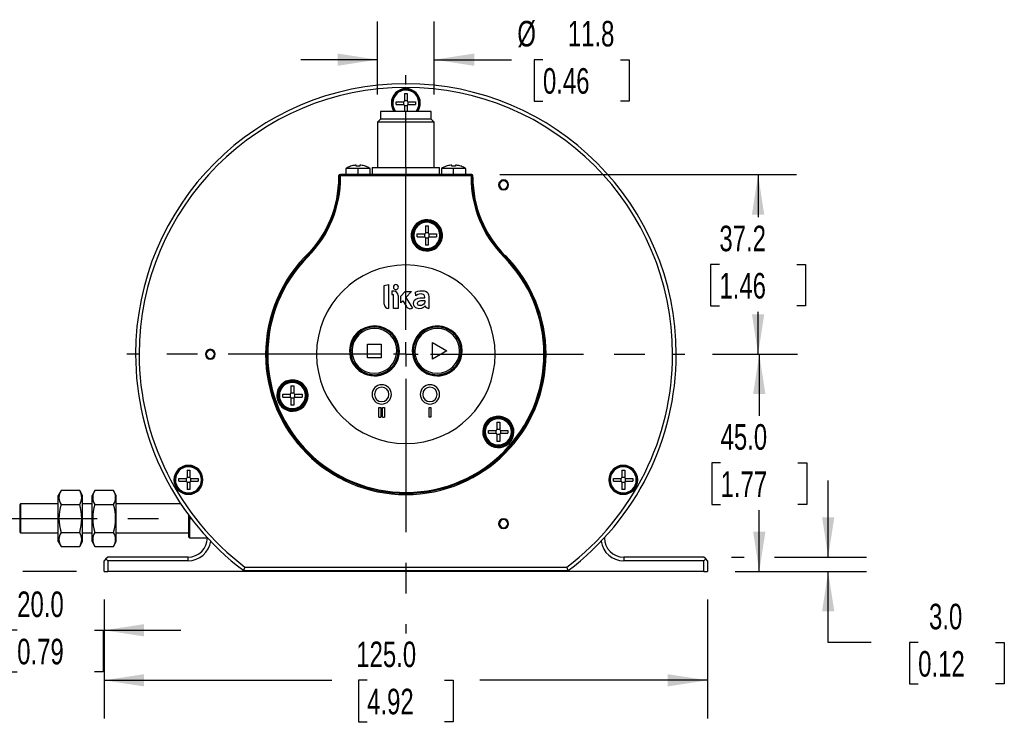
# Model space of a CAD drawing. Header units: millimetres. Extents: x 0 to 699, y 0 to 540.
# Tile 3 of 12: x 117 to 321, y 211 to 357. Entities that reach past the tile are written whole.
import ezdxf

# ---------------------------------------------------------------- set-up
doc = ezdxf.new("R2010")
doc.units = ezdxf.units.MM
doc.header["$LTSCALE"] = 2.5
doc.linetypes.add('CENTERX2', pattern=[20.32, 12.7, -2.54, 2.54, -2.54])
doc.layers.add('CENTER', color=40, linetype='CENTERX2')
doc.layers.add('DIMENSIONS', color=140, linetype='Continuous', lineweight=25)
doc.styles.add('SLDTEXTSTYLE0', font='TXT', dxfattribs={"width": 0.7})
doc.dimstyles.new('SLDDIMSTYLE0', dxfattribs={"dimtxt": 5.39502, "dimasz": 8.255, "dimexe": 0, "dimexo": 0.0625, "dimgap": 1.348755, "dimtad": 0, "dimtih": 1, "dimtoh": 1, "dimdec": 1, "dimrnd": 1e-09, "dimzin": 4, "dimdsep": 46, "dimtxsty": 'SLDTEXTSTYLE0', "dimsah": 1, "dimcen": 0.09, "dimadec": 0, "dimazin": 1, "dimtfac": 1, "dimtdec": 1, "dimtmove": 0, "dimatfit": 0, "dimfxl": 0, "dimfrac": 2, "dimtolj": 1, "dimtzin": 12, "dimarcsym": 0})
doc.dimstyles.new('SLDDIMSTYLE1', dxfattribs={"dimtxt": 5.39502, "dimasz": 8.255, "dimexe": 0, "dimexo": 0.0625, "dimgap": 1.348755, "dimtad": 0, "dimtih": 1, "dimtoh": 1, "dimdec": 1, "dimrnd": 1e-09, "dimzin": 12, "dimdsep": 46, "dimtxsty": 'SLDTEXTSTYLE0', "dimsah": 1, "dimcen": 0.09, "dimadec": 0, "dimazin": 3, "dimtfac": 1, "dimtdec": 1, "dimtmove": 0, "dimatfit": 0, "dimfxl": 0, "dimfrac": 2, "dimtolj": 1, "dimtzin": 12, "dimarcsym": 0})
doc.dimstyles.new('SLDDIMSTYLE3', dxfattribs={"dimtxt": 5.39502, "dimasz": 8.255, "dimexe": 0, "dimexo": 0.0625, "dimgap": 1.348755, "dimtad": 0, "dimtih": 1, "dimtoh": 1, "dimdec": 1, "dimrnd": 1e-09, "dimzin": 4, "dimdsep": 46, "dimtxsty": 'SLDTEXTSTYLE0', "dimsah": 1, "dimcen": 0.09, "dimadec": 0, "dimazin": 1, "dimtfac": 1, "dimtdec": 1, "dimtofl": 0, "dimtmove": 0, "dimatfit": 3, "dimfxl": 0, "dimfrac": 2, "dimtolj": 1, "dimtzin": 12, "dimarcsym": 0})
doc.dimstyles.new('SLDDIMSTYLE4', dxfattribs={"dimtxt": 5.39502, "dimasz": 8.255, "dimexe": 0, "dimexo": 0.0625, "dimgap": 1.348755, "dimtad": 0, "dimtih": 1, "dimtoh": 1, "dimdec": 1, "dimrnd": 1e-09, "dimzin": 12, "dimdsep": 46, "dimtxsty": 'SLDTEXTSTYLE0', "dimsah": 1, "dimcen": 0.09, "dimadec": 0, "dimazin": 3, "dimtfac": 1, "dimtdec": 1, "dimtofl": 0, "dimtmove": 0, "dimatfit": 3, "dimfxl": 0, "dimfrac": 2, "dimtolj": 1, "dimtzin": 12, "dimarcsym": 0})

# ---------------------------------------------------------------- blocks, each defined once
blk = doc.blocks.new('_D')
at = {"layer": 'DIMENSIONS'}
for p, q in [((77.8, 253.42), (77.8, 269.29)), ((95.3, 253.42), (69.87, 253.42)), ((87.09, 242.42), (69.87, 242.42)), ((77.8, 227.73), (77.8, 242.42)), ((111.1, 242.42), (93.34, 242.42)), ((128.47, 242.42), (117.35, 242.42)), ((43.8, 227.73), (41.98, 227.73)), ((41.98, 227.73), (41.98, 219.15)), ((59.83, 227.73), (61.64, 227.73)), ((61.64, 227.73), (61.64, 219.15)), ((69.55, 227.73), (77.8, 227.73)), ((41.98, 219.15), (43.8, 219.15)), ((61.64, 219.15), (59.83, 219.15))]:
    blk.add_line(p, q, dxfattribs=at)
for points in [[(77.8, 253.42), (79.07, 261.67), (76.53, 261.67)], [(77.8, 242.42), (76.53, 234.16), (79.07, 234.16)]]:
    blk.add_solid(points, dxfattribs=at)
at = {"layer": 'DIMENSIONS', "char_height": 5.292, "attachment_point": 1, "style": 'SLDTEXTSTYLE0'}
for s, insert in [('11.0', (43.8, 235.76)), ('0.43', (43.8, 225.97))]:
    blk.add_mtext(s, dxfattribs=dict(at, insert=insert))
blk = doc.blocks.new('_D_1')
at = {"layer": 'DIMENSIONS'}
for p, q in [((114.22, 244.13), (114.22, 222.33)), ((134.22, 236.67), (134.22, 222.33)), ((114.22, 230.27), (98.35, 230.27)), ((116.21, 230.27), (114.4, 230.27)), ((114.4, 230.27), (114.4, 221.69)), ((132.24, 230.27), (134.05, 230.27)), ((134.05, 230.27), (134.05, 221.69)), ((134.22, 230.27), (150.1, 230.27)), ((114.4, 221.69), (116.21, 221.69)), ((134.05, 221.69), (132.24, 221.69))]:
    blk.add_line(p, q, dxfattribs=at)
for points in [[(114.22, 230.27), (105.97, 231.54), (105.97, 229)], [(134.22, 230.27), (142.48, 229), (142.48, 231.54)]]:
    blk.add_solid(points, dxfattribs=at)
at = {"layer": 'DIMENSIONS', "char_height": 5.292, "attachment_point": 1, "style": 'SLDTEXTSTYLE0'}
for s, insert in [('20.0', (116.21, 238.3)), ('0.79', (116.21, 228.51))]:
    blk.add_mtext(s, dxfattribs=dict(at, insert=insert))
blk = doc.blocks.new('_D_2')
at = {"layer": 'DIMENSIONS'}
for p, q in [((74.34, 273.75), (90.22, 273.75)), ((90.22, 273.75), (90.22, 256.42)), ((111.17, 256.42), (82.28, 256.42)), ((111.17, 250.42), (82.28, 250.42)), ((90.22, 250.42), (90.22, 234.54))]:
    blk.add_line(p, q, dxfattribs=at)
for points in [[(90.22, 256.42), (91.49, 264.67), (88.95, 264.67)], [(90.22, 250.42), (88.95, 242.16), (91.49, 242.16)]]:
    blk.add_solid(points, dxfattribs=at)
at = {"layer": 'DIMENSIONS', "char_height": 5.292, "attachment_point": 1, "style": 'SLDTEXTSTYLE0'}
for s, insert in [('%%c', (52.14, 276.28)), ('M6', (60.28, 276.28))]:
    blk.add_mtext(s, dxfattribs=dict(at, insert=insert))
blk = doc.blocks.new('_D_4')
at = {"layer": 'DIMENSIONS'}
for p, q in [((260.27, 287.42), (277.88, 287.42)), ((269.94, 287.42), (269.94, 274.7)), ((261.93, 264.92), (260.12, 264.92)), ((260.12, 264.92), (260.12, 256.34)), ((277.96, 264.92), (279.77, 264.92)), ((279.77, 264.92), (279.77, 256.34)), ((260.12, 256.34), (261.93, 256.34)), ((269.94, 242.42), (269.94, 255.13)), ((279.77, 256.34), (277.96, 256.34)), ((264.97, 242.42), (277.88, 242.42))]:
    blk.add_line(p, q, dxfattribs=at)
for points in [[(269.94, 287.42), (268.67, 279.16), (271.21, 279.16)], [(269.94, 242.42), (271.21, 250.67), (268.67, 250.67)]]:
    blk.add_solid(points, dxfattribs=at)
at = {"layer": 'DIMENSIONS', "char_height": 5.292, "attachment_point": 1, "style": 'SLDTEXTSTYLE0'}
for s, insert in [('45.0', (261.93, 272.95)), ('1.77', (261.93, 263.16))]:
    blk.add_mtext(s, dxfattribs=dict(at, insert=insert))
blk = doc.blocks.new('_D_5')
at = {"layer": 'DIMENSIONS'}
for p, q in [((284.22, 245.42), (284.22, 261.29)), ((264.22, 245.42), (266.82, 245.42)), ((273.07, 245.42), (292.16, 245.42)), ((264.97, 242.42), (292.16, 242.42)), ((284.22, 227.73), (284.22, 242.42)), ((293.14, 227.73), (284.22, 227.73)), ((302.86, 227.73), (301.05, 227.73)), ((301.05, 227.73), (301.05, 219.15)), ((318.89, 227.73), (320.7, 227.73)), ((320.7, 227.73), (320.7, 219.15)), ((301.05, 219.15), (302.86, 219.15)), ((320.7, 219.15), (318.89, 219.15))]:
    blk.add_line(p, q, dxfattribs=at)
for points in [[(284.22, 245.42), (285.49, 253.67), (282.95, 253.67)], [(284.22, 242.42), (282.95, 234.16), (285.49, 234.16)]]:
    blk.add_solid(points, dxfattribs=at)
at = {"layer": 'DIMENSIONS', "char_height": 5.292, "attachment_point": 1, "style": 'SLDTEXTSTYLE0'}
for s, insert in [('3.0', (305.11, 235.76)), ('0.12', (302.86, 225.97))]:
    blk.add_mtext(s, dxfattribs=dict(at, insert=insert))
blk = doc.blocks.new('_D_6')
at = {"layer": 'DIMENSIONS'}
for p, q in [((216.16, 324.62), (277.64, 324.62)), ((269.7, 324.62), (269.7, 315.8)), ((261.68, 306.02), (259.87, 306.02)), ((259.87, 306.02), (259.87, 297.44)), ((277.71, 306.02), (279.53, 306.02)), ((279.53, 306.02), (279.53, 297.44)), ((259.87, 297.44), (261.68, 297.44)), ((269.7, 287.42), (269.7, 296.23)), ((279.53, 297.44), (277.71, 297.44)), ((260.27, 287.42), (277.64, 287.42))]:
    blk.add_line(p, q, dxfattribs=at)
for points in [[(269.7, 324.62), (268.43, 316.36), (270.97, 316.36)], [(269.7, 287.42), (270.97, 295.67), (268.43, 295.67)]]:
    blk.add_solid(points, dxfattribs=at)
at = {"layer": 'DIMENSIONS', "char_height": 5.292, "attachment_point": 1, "style": 'SLDTEXTSTYLE0'}
for s, insert in [('37.2', (261.68, 314.05)), ('1.46', (261.68, 304.26))]:
    blk.add_mtext(s, dxfattribs=dict(at, insert=insert))
blk = doc.blocks.new('_D_7')
at = {"layer": 'DIMENSIONS'}
for p, q in [((190.82, 341.22), (190.82, 356.36)), ((202.62, 341.22), (202.62, 356.36)), ((190.82, 348.42), (174.95, 348.42)), ((202.62, 348.42), (218.61, 348.42)), ((225.13, 348.42), (223.32, 348.42)), ((223.32, 348.42), (223.32, 339.85)), ((241.16, 348.42), (242.97, 348.42)), ((242.97, 348.42), (242.97, 339.85)), ((223.32, 339.85), (225.13, 339.85)), ((242.97, 339.85), (241.16, 339.85))]:
    blk.add_line(p, q, dxfattribs=at)
for points in [[(190.82, 348.42), (182.57, 349.69), (182.57, 347.15)], [(202.62, 348.42), (210.88, 347.15), (210.88, 349.69)]]:
    blk.add_solid(points, dxfattribs=at)
at = {"layer": 'DIMENSIONS', "char_height": 5.292, "attachment_point": 1, "style": 'SLDTEXTSTYLE0'}
for s, insert in [('%%c', (219.82, 356.45)), ('11.8', (230.28, 356.45)), ('0.46', (225.13, 346.67))]:
    blk.add_mtext(s, dxfattribs=dict(at, insert=insert))
blk = doc.blocks.new('_D_8')
at = {"layer": 'DIMENSIONS'}
for p, q in [((134.22, 236.67), (134.22, 211.98)), ((259.22, 236.67), (259.22, 211.98)), ((134.22, 219.91), (181.4, 219.91)), ((188.71, 219.91), (186.9, 219.91)), ((186.9, 219.91), (186.9, 211.34)), ((204.74, 219.91), (206.55, 219.91)), ((206.55, 219.91), (206.55, 211.34)), ((259.22, 219.91), (212.05, 219.91)), ((186.9, 211.34), (188.71, 211.34)), ((206.55, 211.34), (204.74, 211.34))]:
    blk.add_line(p, q, dxfattribs=at)
for points in [[(134.22, 219.91), (142.48, 218.64), (142.48, 221.18)], [(259.22, 219.91), (250.97, 221.18), (250.97, 218.64)]]:
    blk.add_solid(points, dxfattribs=at)
at = {"layer": 'DIMENSIONS', "char_height": 5.292, "attachment_point": 1, "style": 'SLDTEXTSTYLE0'}
for s, insert in [('125.0', (186.46, 227.94)), ('4.92', (188.71, 218.16))]:
    blk.add_mtext(s, dxfattribs=dict(at, insert=insert))
blk = doc.blocks.new('SW_CENTERMARKSYMBOL_0')
at = {"layer": 'CENTER', "color": 0}
for p, q in [((0, 2.54), (0, 3.54)), ((0, 0), (0, 2.54)), ((-2.54, 0), (-3.54, 0)), ((0, 0), (-2.54, 0)), ((0, 0), (0, -2.54)), ((0, 0), (2.54, 0)), ((2.54, 0), (3.54, 0)), ((0, -2.54), (0, -3.54))]:
    blk.add_line(p, q, dxfattribs=at)
blk = doc.blocks.new('SW_CENTERMARKSYMBOL_1')
at = {"layer": 'CENTER', "color": 0}
for p, q in [((0, 5.08), (0, 57.79)), ((0, 0), (0, 2.54)), ((-5.08, 0), (-57.79, 0)), ((0, 0), (-2.54, 0)), ((0, 0), (0, -2.54)), ((0, 0), (2.54, 0)), ((5.08, 0), (57.79, 0)), ((0, -5.08), (0, -57.79))]:
    blk.add_line(p, q, dxfattribs=at)

msp = doc.modelspace()

# ---------------------------------------------------------------- linework, layer by layer
for p, q in [((196.42, 341.42), (197.02, 341.42)), ((196.42, 341.42), (196.42, 339.89)), ((197.02, 341.42), (197.02, 339.92)), ((193.92, 339.42), (193.72, 339.42)), ((193.92, 339.45), (194.02, 339.45)), ((194.72, 339.72), (196.25, 339.72)), ((194.72, 339.12), (194.72, 339.72)), ((194.72, 339.12), (196.25, 339.12)), ((196.22, 339.72), (196.22, 339.12)), ((197.02, 339.92), (196.42, 339.92)), ((196.42, 338.95), (196.42, 337.72)), ((196.42, 338.92), (197.02, 338.92)), ((197.02, 338.95), (197.02, 337.72)), ((197.19, 339.12), (198.72, 339.12)), ((197.22, 339.72), (198.72, 339.72)), ((197.22, 339.12), (197.22, 339.72)), ((198.72, 339.72), (198.72, 339.12)), ((199.43, 339.38), (199.53, 339.38)), ((199.72, 339.42), (199.53, 339.42)), ((191.47, 337.72), (191.47, 336.12)), ((196.72, 337.72), (191.47, 337.72)), ((196.72, 336.12), (196.72, 337.72)), ((201.97, 337.72), (196.72, 337.72)), ((201.97, 336.12), (201.97, 337.72)), ((191.47, 336.12), (190.82, 335.47)), ((190.82, 335.47), (190.82, 326.12)), ((196.72, 335.47), (190.82, 335.47)), ((196.72, 336.12), (191.47, 336.12)), ((196.72, 335.47), (196.72, 336.12)), ((201.97, 336.12), (196.72, 336.12)), ((196.72, 326.12), (196.72, 335.47)), ((202.62, 335.47), (196.72, 335.47)), ((202.62, 335.47), (201.97, 336.12)), ((202.62, 326.12), (202.62, 335.47)), ((186.42, 326.35), (186.42, 326.56)), ((187.22, 326.56), (187.22, 326.35)), ((206.22, 326.35), (206.22, 326.56)), ((207.02, 326.56), (207.02, 326.35)), ((182.84, 324.1), (182.84, 324.42)), ((183.01, 324.42), (182.84, 324.42)), ((183.07, 324.42), (183.01, 324.42)), ((183.01, 324.1), (183.01, 324.42)), ((183.04, 324.62), (183.21, 324.62)), ((183.21, 324.42), (183.07, 324.42)), ((183.21, 324.62), (183.21, 324.42)), ((210.24, 324.62), (183.21, 324.62)), ((183.21, 324.42), (210.24, 324.42)), ((183.21, 324.1), (183.21, 324.42)), ((184.32, 325.92), (184.32, 324.62)), ((186.82, 325.92), (184.32, 325.92)), ((185.29, 326.35), (185.28, 326.36)), ((186.82, 324.62), (186.82, 325.92)), ((189.32, 325.92), (186.82, 325.92)), ((188.37, 326.36), (188.36, 326.35)), ((189.32, 324.62), (189.32, 325.92)), ((189.72, 326.12), (189.72, 324.62)), ((189.72, 326.12), (196.72, 326.12)), ((196.72, 326.12), (196.72, 324.62)), ((196.72, 326.12), (203.72, 326.12)), ((203.72, 324.62), (203.72, 326.12)), ((204.12, 325.92), (204.12, 324.62)), ((206.62, 325.92), (204.12, 325.92)), ((205.09, 326.35), (205.08, 326.36)), ((206.62, 324.62), (206.62, 325.92)), ((209.12, 325.92), (206.62, 325.92)), ((208.17, 326.36), (208.16, 326.35)), ((209.12, 324.62), (209.12, 325.92)), ((210.24, 324.42), (210.24, 324.62)), ((210.41, 324.62), (210.24, 324.62)), ((210.44, 324.42), (210.24, 324.42)), ((210.24, 324.42), (210.24, 324.1)), ((210.44, 324.42), (210.44, 324.1)), ((210.61, 324.42), (210.44, 324.42)), ((210.61, 324.1), (210.61, 324.42)), ((182.84, 324.1), (183.01, 324.1)), ((183.21, 324.1), (183.01, 324.1)), ((210.44, 324.1), (210.24, 324.1)), ((210.44, 324.1), (210.61, 324.1)), ((216.97, 323.52), (216.97, 323.34)), ((216.97, 321.64), (216.97, 321.47)), ((202.69, 314.85), (202.48, 314.96)), ((199.07, 312.34), (200.6, 312.34)), ((199.07, 311.74), (199.07, 312.34)), ((200.57, 312.34), (200.57, 311.74)), ((200.77, 314.04), (201.37, 314.04)), ((200.77, 314.04), (200.77, 312.51)), ((201.37, 312.54), (200.77, 312.54)), ((201.37, 314.04), (201.37, 312.54)), ((201.57, 312.34), (203.07, 312.34)), ((201.57, 311.74), (201.57, 312.34)), ((203.07, 312.34), (203.07, 311.74)), ((198.05, 312.04), (198.02, 312.04)), ((198.05, 312.04), (198.26, 312.04)), ((198.26, 312.07), (198.36, 312.06)), ((199.07, 311.74), (200.6, 311.74)), ((200.77, 311.57), (200.77, 310.04)), ((200.77, 311.54), (201.37, 311.54)), ((201.37, 311.57), (201.37, 310.04)), ((201.54, 311.74), (203.07, 311.74)), ((203.77, 312.01), (203.87, 312.01)), ((203.87, 312.04), (204.09, 312.04)), ((204.11, 312.04), (204.09, 312.04)), ((199.44, 309.23), (199.65, 309.12)), ((201.37, 310.04), (200.77, 310.04)), ((176.26, 307.7), (176.14, 307.82)), ((176.4, 307.56), (176.26, 307.7)), ((217.19, 307.7), (217.05, 307.56)), ((217.31, 307.82), (217.19, 307.7)), ((192.24, 301.64), (193.16, 301.86)), ((192.24, 297.81), (192.24, 301.64)), ((193.16, 301.86), (193.16, 296.92)), ((193.81, 300.5), (193.81, 299.81)), ((194.21, 300.5), (193.81, 300.5)), ((195.7, 299.45), (196.6, 300.42)), ((196.6, 300.42), (197.86, 300.42)), ((197.86, 300.42), (196.72, 299.2)), ((198.76, 299.51), (198.74, 300.31)), ((193.81, 299.81), (194.19, 299.81)), ((194.19, 296.92), (194.19, 299.81)), ((195.13, 299.58), (195.13, 296.92)), ((195.7, 298.09), (195.7, 299.45)), ((196.1, 298.52), (195.7, 298.09)), ((196.1, 298.52), (196.86, 297.28)), ((196.72, 299.2), (198.07, 297)), ((199.72, 299.13), (200.66, 299.13)), ((199.85, 298.58), (200.65, 298.58)), ((200.65, 298.58), (200.65, 298.3)), ((201.51, 298.88), (201.51, 296.93)), ((193.13, 296.92), (193.16, 296.92)), ((195.13, 296.92), (194.19, 296.92)), ((190.22, 293.07), (190.22, 293.05)), ((203.22, 293.07), (203.22, 293.05)), ((202.22, 286.38), (202.22, 289.85)), ((202.22, 289.85), (205.22, 288.12)), ((156.22, 288.44), (156.22, 288.27)), ((185.05, 288.2), (185.27, 288.2)), ((185.58, 288.19), (185.29, 288.2)), ((185.58, 288.19), (185.58, 288.12)), ((188.81, 289.53), (191.64, 289.53)), ((188.81, 286.7), (188.81, 289.53)), ((191.64, 289.53), (191.64, 286.7)), ((194.87, 288.12), (194.87, 288.04)), ((195.18, 288.04), (195.4, 288.03)), ((198.05, 288.2), (198.27, 288.2)), ((198.58, 288.19), (198.29, 288.2)), ((198.58, 288.19), (198.58, 288.12)), ((205.22, 288.12), (202.22, 286.38)), ((207.87, 288.12), (207.87, 288.04)), ((208.18, 288.04), (208.4, 288.03)), ((141.48, 287.42), (140.73, 287.42)), ((156.22, 286.57), (156.22, 286.39)), ((167.91, 287.42), (167.67, 287.42)), ((168.11, 287.26), (167.91, 287.26)), ((191.64, 286.7), (188.81, 286.7)), ((225.54, 287.58), (225.34, 287.58)), ((225.78, 287.42), (225.54, 287.42)), ((251.98, 287.42), (252.72, 287.42)), ((190.22, 283.18), (190.22, 283.16)), ((203.22, 283.18), (203.22, 283.16)), ((172.93, 280.87), (173.53, 280.87)), ((172.93, 280.87), (172.93, 279.34)), ((173.53, 280.87), (173.53, 279.37)), ((169.99, 278.87), (170, 278.63)), ((170.19, 278.87), (170.21, 278.87)), ((170.21, 278.87), (170.42, 278.87)), ((170.42, 278.89), (170.52, 278.89)), ((171.23, 279.17), (172.76, 279.17)), ((171.23, 278.57), (171.23, 279.17)), ((171.23, 278.57), (172.76, 278.57)), ((172.73, 279.17), (172.73, 278.57)), ((173.53, 279.37), (172.93, 279.37)), ((172.93, 278.4), (172.93, 276.87)), ((172.93, 278.37), (173.53, 278.37)), ((173.53, 278.4), (173.53, 276.87)), ((173.7, 278.57), (175.23, 278.57)), ((173.73, 279.17), (175.23, 279.17)), ((173.73, 278.57), (173.73, 279.17)), ((175.23, 279.17), (175.23, 278.57)), ((175.94, 278.84), (176.04, 278.84)), ((176.04, 278.87), (176.25, 278.87)), ((176.25, 278.87), (176.28, 278.87)), ((176.48, 278.87), (176.47, 279.1)), ((173.53, 276.87), (172.93, 276.87)), ((191.14, 276.42), (191.55, 276.42)), ((191.14, 274.42), (191.14, 276.42)), ((191.55, 276.42), (191.55, 274.42)), ((191.92, 276.42), (192.32, 276.42)), ((191.92, 274.42), (191.92, 276.42)), ((192.32, 276.42), (192.32, 274.42)), ((201.52, 276.42), (201.92, 276.42)), ((201.52, 274.42), (201.52, 276.42)), ((201.92, 276.42), (201.92, 274.42)), ((191.14, 274.42), (191.55, 274.42)), ((191.92, 274.42), (192.32, 274.42)), ((201.92, 274.42), (201.52, 274.42)), ((214.25, 274.16), (214.06, 274.03)), ((215.58, 273.35), (216.18, 273.35)), ((215.58, 273.35), (215.58, 271.82)), ((216.18, 273.35), (216.18, 271.85)), ((212.86, 271.35), (212.83, 271.35)), ((212.86, 271.35), (213.07, 271.35)), ((213.07, 271.38), (213.17, 271.37)), ((213.88, 271.65), (215.41, 271.65)), ((213.88, 271.05), (213.88, 271.65)), ((215.38, 271.65), (215.38, 271.05)), ((216.18, 271.85), (215.58, 271.85)), ((216.38, 271.65), (217.88, 271.65)), ((216.38, 271.05), (216.38, 271.65)), ((217.88, 271.65), (217.88, 271.05)), ((218.58, 271.32), (218.68, 271.32)), ((218.68, 271.35), (218.9, 271.35)), ((218.92, 271.35), (218.9, 271.35)), ((213.88, 271.05), (215.41, 271.05)), ((215.58, 270.88), (215.58, 269.35)), ((215.58, 270.85), (216.18, 270.85)), ((216.18, 269.35), (215.58, 269.35)), ((216.18, 270.88), (216.18, 269.35)), ((216.35, 271.05), (217.88, 271.05)), ((217.5, 268.54), (217.7, 268.66)), ((151.39, 263.42), (151.99, 263.42)), ((151.39, 263.42), (151.39, 261.89)), ((151.99, 263.42), (151.99, 261.92)), ((241.46, 263.42), (242.06, 263.42)), ((241.46, 263.42), (241.46, 261.89)), ((242.06, 263.42), (242.06, 261.92)), ((148.88, 261.42), (148.69, 261.42)), ((148.88, 261.45), (148.98, 261.45)), ((149.69, 261.72), (151.22, 261.72)), ((149.69, 261.12), (149.69, 261.72)), ((149.69, 261.12), (151.22, 261.12)), ((151.19, 261.72), (151.19, 261.12)), ((151.99, 261.92), (151.39, 261.92)), ((152.16, 261.12), (153.69, 261.12)), ((152.19, 261.72), (153.69, 261.72)), ((152.19, 261.12), (152.19, 261.72)), ((153.69, 261.72), (153.69, 261.12)), ((154.4, 261.38), (154.5, 261.38)), ((154.69, 261.42), (154.5, 261.42)), ((238.95, 261.42), (238.76, 261.42)), ((238.95, 261.45), (239.05, 261.45)), ((239.76, 261.72), (241.29, 261.72)), ((239.76, 261.12), (239.76, 261.72)), ((239.76, 261.12), (241.29, 261.12)), ((241.26, 261.72), (241.26, 261.12)), ((242.06, 261.92), (241.46, 261.92)), ((242.23, 261.12), (243.76, 261.12)), ((242.26, 261.72), (243.76, 261.72)), ((242.26, 261.12), (242.26, 261.72)), ((243.76, 261.72), (243.76, 261.12)), ((244.47, 261.38), (244.57, 261.38)), ((244.76, 261.42), (244.57, 261.42)), ((125.3, 259.19), (124.72, 258.19)), ((129.15, 259.19), (125.3, 259.19)), ((129.72, 258.19), (129.15, 259.19)), ((132.3, 259.19), (131.72, 258.19)), ((136.15, 259.19), (132.3, 259.19)), ((136.72, 258.19), (136.15, 259.19)), ((151.39, 260.95), (151.39, 259.42)), ((151.39, 260.92), (151.99, 260.92)), ((151.99, 259.42), (151.39, 259.42)), ((151.99, 260.95), (151.99, 259.42)), ((241.46, 260.95), (241.46, 259.42)), ((241.46, 260.92), (242.06, 260.92)), ((242.06, 259.42), (241.46, 259.42)), ((242.06, 260.95), (242.06, 259.42)), ((124.72, 248.64), (124.72, 258.19)), ((129.72, 248.64), (129.72, 258.19)), ((131.72, 248.64), (131.72, 258.19)), ((136.72, 248.64), (136.72, 258.19)), ((116.92, 256.42), (116.72, 256.22)), ((116.72, 256.22), (116.72, 253.42)), ((124.72, 256.42), (116.92, 256.42)), ((116.92, 256.42), (116.92, 253.42)), ((125.3, 256.3), (129.15, 256.3)), ((131.72, 256.42), (129.72, 256.42)), ((132.3, 256.3), (136.15, 256.3)), ((150.09, 256.42), (136.72, 256.42)), ((116.72, 253.42), (116.92, 253.42)), ((116.72, 253.42), (116.72, 250.62)), ((116.92, 253.42), (116.92, 250.42)), ((116.92, 253.42), (124.72, 253.42)), ((129.72, 253.42), (131.72, 253.42)), ((151.72, 254.09), (151.72, 253.42)), ((151.92, 253.42), (151.72, 253.42)), ((151.72, 253.42), (151.72, 249.62)), ((151.92, 253.82), (151.92, 253.42)), ((151.92, 253.42), (151.92, 249.42)), ((152.23, 253.42), (151.92, 253.42)), ((216.97, 253.37), (216.97, 253.19)), ((216.97, 251.49), (216.97, 251.32)), ((116.72, 250.62), (116.92, 250.42)), ((116.92, 250.42), (124.72, 250.42)), ((125.3, 250.53), (129.15, 250.53)), ((129.72, 250.42), (131.72, 250.42)), ((132.3, 250.53), (136.15, 250.53)), ((136.72, 250.42), (151.72, 250.42)), ((151.72, 249.62), (151.92, 249.42)), ((151.92, 249.42), (155.52, 249.42)), ((155.52, 249.42), (155.52, 249.49)), ((155.52, 249.42), (155.56, 249.45)), ((124.72, 248.64), (125.3, 247.64)), ((125.3, 247.64), (129.15, 247.64)), ((129.15, 247.64), (129.72, 248.64)), ((131.72, 248.64), (132.3, 247.64)), ((132.3, 247.64), (136.15, 247.64)), ((136.15, 247.64), (136.72, 248.64)), ((134.6, 245.04), (134.22, 244.67)), ((134.97, 245.42), (134.6, 245.04)), ((134.97, 244.67), (134.6, 245.04)), ((151.6, 245.42), (134.97, 245.42)), ((151.6, 244.67), (151.6, 245.42)), ((241.85, 245.42), (241.85, 244.67)), ((258.47, 245.42), (241.85, 245.42)), ((258.85, 245.04), (258.47, 245.42)), ((258.47, 244.67), (258.85, 245.04)), ((259.22, 244.67), (258.85, 245.04)), ((134.22, 242.42), (134.22, 244.67)), ((134.97, 244.67), (134.97, 242.42)), ((151.6, 244.67), (134.97, 244.67)), ((163.37, 243.37), (163.12, 242.62)), ((163.37, 243.37), (230.07, 243.37)), ((230.33, 242.62), (230.07, 243.37)), ((258.47, 244.67), (241.85, 244.67)), ((258.47, 242.42), (258.47, 244.67)), ((259.22, 244.67), (259.22, 242.42)), ((134.22, 242.42), (134.97, 242.42)), ((258.47, 242.42), (134.97, 242.42)), ((163.12, 242.62), (230.33, 242.62)), ((258.47, 242.42), (259.22, 242.42))]:
    msp.add_line(p, q)
at = {"flags": 128}
for points in [[(202.48, 314.96), (202.47, 314.92), (202.45, 314.89), (202.43, 314.86), (202.42, 314.83), (202.41, 314.81), (202.4, 314.79), (202.4, 314.78), (202.39, 314.78)], [(199.74, 309.3), (199.74, 309.29), (199.73, 309.28), (199.72, 309.27), (199.71, 309.24), (199.7, 309.22), (199.68, 309.19), (199.67, 309.15), (199.65, 309.12)], [(198.74, 300.31), (198.83, 300.36), (199.2, 300.49), (199.6, 300.56), (200, 300.58), (200.2, 300.58), (200.49, 300.54), (200.92, 300.4), (201.18, 300.19), (201.36, 299.92), (201.44, 299.7), (201.5, 299.34), (201.51, 299.11), (201.51, 298.88)], [(200.66, 299.13), (200.67, 299.23), (200.62, 299.5), (200.52, 299.68), (200.37, 299.81), (200.13, 299.89), (199.92, 299.92), (199.48, 299.86), (199.24, 299.78), (198.76, 299.51)], [(200.69, 297.47), (200.64, 297.38), (200.4, 297.12), (200.09, 296.94), (199.89, 296.87), (199.46, 296.85), (199.03, 296.95), (198.81, 297.07), (198.48, 297.36), (198.36, 297.61), (198.32, 297.88), (198.39, 298.32), (198.55, 298.62), (198.8, 298.85), (199.28, 299.07), (199.72, 299.13)], [(200.65, 298.3), (200.65, 298.2), (200.59, 298.01), (200.46, 297.8), (200.27, 297.64), (199.99, 297.52), (199.64, 297.49), (199.47, 297.53), (199.31, 297.62), (199.22, 297.75), (199.17, 297.91), (199.17, 298.06), (199.23, 298.22), (199.34, 298.36), (199.59, 298.52), (199.8, 298.58), (199.85, 298.58)], [(195.16, 288.04), (195.15, 288.04), (195.13, 288.04), (195.1, 288.04), (195.06, 288.04), (195.02, 288.04), (194.97, 288.04), (194.92, 288.04), (194.87, 288.04)], [(208.16, 288.04), (208.15, 288.04), (208.13, 288.04), (208.1, 288.04), (208.06, 288.04), (208.02, 288.04), (207.97, 288.04), (207.92, 288.04), (207.87, 288.04)], [(170.2, 278.65), (170.19, 278.65), (170.18, 278.65), (170.16, 278.65), (170.14, 278.64), (170.11, 278.64), (170.07, 278.64), (170.04, 278.64), (170, 278.63)], [(176.47, 279.1), (176.43, 279.1), (176.39, 279.09), (176.36, 279.09), (176.33, 279.09), (176.3, 279.09), (176.29, 279.09), (176.27, 279.09), (176.27, 279.09)], [(214.06, 274.03), (214.08, 274), (214.1, 273.97), (214.12, 273.94), (214.13, 273.92), (214.15, 273.9), (214.16, 273.88), (214.17, 273.87), (214.17, 273.87)], [(217.58, 268.83), (217.59, 268.82), (217.59, 268.81), (217.6, 268.8), (217.62, 268.78), (217.63, 268.75), (217.65, 268.72), (217.67, 268.69), (217.7, 268.66)]]:
    msp.add_lwpolyline(points, dxfattribs=at)
for centre, radius, start, end in [((196.73, 287.42), 56, 0.0013, 179.9987), ((196.73, 287.42), 55.25, 0, 180), ((196.72, 339.42), 3, 0, 180), ((196.72, 339.42), 2.81, 359.2673, 179.2673), ((196.72, 339.42), 2.71, 359.9969, 179.2704), ((196.72, 339.42), 3, 180, 214.5181), ((196.72, 339.42), 2.81, 179.2673, 217.2496), ((196.72, 339.42), 2.71, 179.2673, 180), ((196.72, 339.42), 2.71, 180, 218.8759), ((196.25, 339.89), 0.17, 270, 0), ((196.25, 338.95), 0.17, 0, 90), ((197.22, 339.92), 0.2, 180, 270), ((197.19, 338.95), 0.17, 90, 180), ((196.72, 339.42), 2.71, 321.1241, 359.2673), ((196.72, 339.42), 2.81, 322.7504, 359.2673), ((196.72, 339.42), 3, 325.4819, 0), ((196.72, 339.42), 2.71, 359.2673, 0), ((186.82, 321.8), 4.8, 97.1843, 108.6352), ((186.32, 326.11), 0.461, 77.4768, 102.5232), ((187.32, 326.23), 0.351, 73.4497, 106.5503), ((186.82, 321.8), 4.8, 71.3648, 82.8157), ((206.62, 321.8), 4.8, 97.1843, 108.6352), ((206.12, 326.11), 0.461, 77.4768, 102.5232), ((207.12, 326.23), 0.351, 73.4497, 106.5503), ((206.62, 321.8), 4.8, 71.3648, 82.8157), ((183.04, 324.42), 0.2, 135.0007, 180.0001), ((183.04, 324.42), 0.2, 90.0001, 135.0007), ((183.21, 324.42), 0.2, 90.0005, 180.0005), ((183.25, 324.44), 0.178, 101.5338, 188.1028), ((186.82, 321.8), 4.81, 108.7656, 121.2845), ((186.82, 319.83), 6.53, 86.4875, 93.5125), ((186.82, 321.8), 4.81, 58.7155, 71.2344), ((206.62, 321.8), 4.81, 108.7656, 121.2845), ((206.62, 319.83), 6.53, 86.4875, 93.5125), ((206.62, 321.8), 4.81, 58.7155, 71.2344), ((210.24, 324.42), 0.2, 44.9993, 89.9999), ((218.49, 316.23), 11.63, 134.2613, 135.2427), ((210.24, 324.42), 0.2, 359.9999, 44.9993), ((210.41, 324.42), 0.2, 88.5005, 90), ((210.41, 324.42), 0.2, 88.5096, 90), ((210.41, 324.42), 0.2, 359.9995, 88.5091), ((159.72, 324.1), 23.12, 315.2424, 359.9908), ((159.72, 324.1), 23.29, 315.249, 0), ((159.73, 324.1), 23.48, 315.2477, 0.0013), ((233.72, 324.1), 23.48, 179.9987, 224.7523), ((233.72, 324.1), 23.29, 180, 224.751), ((233.72, 324.1), 23.12, 180.0092, 224.7576), ((216.97, 322.49), 1.03, 0, 180), ((216.97, 322.49), 1.03, 180, 0), ((216.97, 322.49), 0.85, 90, 270), ((216.97, 322.49), 0.85, 270, 90), ((201.07, 312.04), 3.24, 64.1214, 240.0001), ((201.07, 312.04), 3.04, 64.1213, 180), ((201.07, 312.04), 3.02, 0, 180), ((201.07, 312.04), 2.81, 359.4218, 179.4218), ((201.07, 312.04), 2.71, 359.9969, 179.4249), ((201.07, 312.04), 3.24, 244.1213, 60), ((201.07, 312.04), 3.04, 0, 64.1213), ((200.6, 312.51), 0.17, 270, 0), ((201.57, 312.54), 0.2, 180, 270), ((201.07, 312.04), 3.04, 180, 244.1213), ((201.07, 312.04), 3.02, 180, 0), ((201.07, 312.04), 2.81, 179.4218, 359.4218), ((201.07, 312.04), 2.71, 179.4218, 180), ((201.07, 312.04), 2.71, 180, 359.4218), ((201.07, 312.04), 3.04, 244.1213, 0), ((200.6, 311.57), 0.17, 0, 90), ((201.54, 311.57), 0.17, 90, 180), ((201.07, 312.04), 2.71, 359.4218, 0), ((196.72, 287.42), 29.05, 133.3325, 180), ((196.72, 287.42), 28.81, 135.249, 180), ((196.72, 287.42), 28.61, 135.2483, 180.3192), ((196.73, 287.42), 28.61, 0.318, 44.752), ((196.72, 287.42), 28.81, 0.3188, 44.751), ((196.72, 287.42), 29.05, 0, 44.9408), ((196.72, 287.42), 18.5, 0, 180), ((194.65, 301.34), 0.517, 0, 180), ((194.65, 301.34), 0.517, 180, 0), ((194.21, 299.58), 0.92, 0, 90), ((193.13, 297.81), 0.894, 180, 270), ((197.6, 297.73), 0.869, 211.5013, 302.8117), ((201.5, 297.81), 0.88, 202.9613, 270.923), ((190.22, 288.12), 5.17, 359.0681, 179.0681), ((190.22, 288.12), 4.96, 90, 179.0681), ((190.22, 288.12), 4.94, 90, 179.0681), ((190.22, 288.12), 4.64, 0, 179.0681), ((190.22, 288.12), 4.96, 359.0681, 90), ((190.22, 288.12), 4.94, 359.0681, 90), ((203.22, 288.12), 5.17, 359.0681, 179.0681), ((203.22, 288.12), 4.96, 90, 179.0681), ((203.22, 288.12), 4.94, 90, 179.0681), ((203.22, 288.12), 4.64, 0, 179.0681), ((203.22, 288.12), 4.96, 359.0681, 90), ((203.22, 288.12), 4.94, 359.0681, 90), ((156.22, 287.42), 1.03, 0, 180), ((156.22, 287.42), 0.85, 90, 270), ((156.22, 287.42), 0.85, 270, 90), ((190.22, 288.12), 5.17, 179.0681, 359.0681), ((190.22, 288.12), 4.96, 179.0681, 270), ((190.22, 288.12), 4.94, 179.0681, 270), ((190.22, 288.12), 4.64, 180, 359.0681), ((190.22, 288.12), 4.94, 270, 359.0681), ((190.22, 288.12), 4.96, 270, 359.0681), ((203.22, 288.12), 5.17, 179.0681, 359.0681), ((203.22, 288.12), 4.96, 179.0681, 270), ((203.22, 288.12), 4.94, 179.0681, 270), ((203.22, 288.12), 4.64, 180, 359.0681), ((203.22, 288.12), 4.94, 270, 359.0681), ((203.22, 288.12), 4.96, 270, 359.0681), ((196.73, 287.42), 56, 179.999, 233.1294), ((196.73, 287.42), 55.25, 180, 232.8694), ((156.22, 287.42), 1.03, 180, 0), ((196.72, 287.42), 29.05, 180, 0), ((196.72, 287.42), 28.81, 180, 180.3188), ((196.72, 287.42), 28.81, 180.3188, 0), ((196.72, 287.42), 28.61, 180.3188, 0.3188), ((196.72, 287.42), 18.5, 180, 0), ((196.72, 287.42), 28.81, 0, 0.3188), ((196.73, 287.42), 55.25, 307.1293, 0), ((196.73, 287.42), 56, 306.8702, 0.0011), ((173.23, 278.87), 3.24, 4.1214, 180.0001), ((173.23, 278.87), 3.04, 4.1213, 180), ((173.23, 278.87), 3.02, 0, 180), ((173.23, 278.87), 2.81, 359.4218, 179.4218), ((173.23, 278.87), 2.71, 359.9969, 179.4249), ((191.72, 279.12), 2, 0, 180), ((191.72, 279.12), 1.5, 0, 180), ((201.72, 279.12), 2, 0, 180), ((201.72, 279.12), 1.5, 0, 180), ((173.23, 278.87), 3.24, 184.1213, 0), ((173.23, 278.87), 3.04, 180, 184.1213), ((173.23, 278.87), 3.04, 184.1213, 360), ((173.23, 278.87), 3.02, 180, 0), ((173.23, 278.87), 2.81, 179.4218, 359.4218), ((173.23, 278.87), 2.71, 179.4218, 180), ((173.23, 278.87), 2.71, 180, 359.4218), ((172.76, 279.34), 0.17, 270, 0), ((172.76, 278.4), 0.17, 0, 90), ((173.73, 279.37), 0.2, 180, 270), ((173.7, 278.4), 0.17, 90, 180), ((173.23, 278.87), 2.71, 359.4218, 0), ((173.23, 278.87), 3.04, 0, 4.1213), ((191.72, 279.12), 2, 180, 0), ((191.72, 279.12), 1.5, 180, 0), ((201.72, 279.12), 2, 180, 0), ((201.72, 279.12), 1.5, 180, 0), ((215.88, 271.35), 3.24, 124.1214, 300.0001), ((215.88, 271.35), 3.04, 124.1213, 180), ((215.88, 271.35), 3.02, 0, 180), ((215.88, 271.35), 2.81, 359.4218, 179.4218), ((215.88, 271.35), 2.71, 359.9969, 179.4249), ((215.88, 271.35), 3.04, 0, 124.1213), ((215.88, 271.35), 3.24, 304.1213, 120), ((215.88, 271.35), 3.04, 180, 304.1213), ((215.88, 271.35), 3.02, 180, 0), ((215.88, 271.35), 2.81, 179.4218, 359.4218), ((215.88, 271.35), 2.71, 179.4218, 180), ((215.88, 271.35), 2.71, 180, 359.4218), ((215.41, 271.82), 0.17, 270, 0), ((216.38, 271.85), 0.2, 180, 270), ((215.88, 271.35), 3.04, 304.1213, 0), ((215.88, 271.35), 2.71, 359.4218, 0), ((215.41, 270.88), 0.17, 0, 90), ((216.35, 270.88), 0.17, 90, 180), ((151.69, 261.42), 3, 0, 180), ((151.69, 261.42), 2.81, 359.2673, 179.2673), ((151.69, 261.42), 2.71, 359.9969, 179.2704), ((241.76, 261.42), 3, 0, 180), ((241.76, 261.42), 2.81, 359.2673, 179.2673), ((241.76, 261.42), 2.71, 359.9969, 179.2704), ((151.69, 261.42), 3, 180, 0), ((151.69, 261.42), 2.81, 179.2673, 359.2673), ((151.69, 261.42), 2.71, 179.2673, 180), ((151.69, 261.42), 2.71, 180, 359.2673), ((151.22, 261.89), 0.17, 270, 0), ((151.22, 260.95), 0.17, 0, 90), ((152.19, 261.92), 0.2, 180, 270), ((152.16, 260.95), 0.17, 90, 180), ((151.69, 261.42), 2.71, 359.2673, 0), ((241.76, 261.42), 3, 180, 0), ((241.76, 261.42), 2.81, 179.2673, 359.2673), ((241.76, 261.42), 2.71, 179.2673, 180), ((241.76, 261.42), 2.71, 180, 359.2673), ((241.29, 261.89), 0.17, 270, 0), ((241.29, 260.95), 0.17, 0, 90), ((242.26, 261.92), 0.2, 180, 270), ((242.23, 260.95), 0.17, 90, 180), ((241.76, 261.42), 2.71, 359.2673, 0), ((127.48, 257.75), 2.62, 146.4991, 213.5009), ((126.97, 257.75), 2.62, 326.4991, 33.5009), ((134.48, 257.75), 2.62, 146.4991, 213.5009), ((133.97, 257.75), 2.62, 326.4991, 33.5009), ((134.57, 253.42), 9.71, 162.703, 197.297), ((119.88, 253.42), 9.71, 342.703, 17.297), ((141.57, 253.42), 9.71, 162.703, 197.297), ((126.88, 253.42), 9.71, 342.703, 17.297), ((216.97, 252.34), 1.03, 0, 180), ((216.97, 252.34), 0.85, 90, 270), ((216.97, 252.34), 0.85, 270, 90), ((216.97, 252.34), 1.03, 180, 0), ((127.48, 249.09), 2.62, 146.4991, 213.5009), ((126.97, 249.09), 2.62, 326.4991, 33.5009), ((134.48, 249.09), 2.62, 146.4991, 213.5009), ((133.97, 249.09), 2.62, 326.4991, 33.5009), ((151.6, 249.42), 4, 270, 0), ((241.85, 249.42), 4, 180, 270), ((151.6, 249.42), 4.75, 270, 351.9217), ((241.85, 249.42), 4.75, 188.6918, 270)]:
    msp.add_arc(centre, radius, start, end)
at = {"layer": 'CENTER'}
msp.add_line((101.05, 253.42), (152.4, 253.42), dxfattribs=at)

# ---------------------------------------------------------------- block references
for name, p in [('SW_CENTERMARKSYMBOL_1', (196.73, 287.42)), ('SW_CENTERMARKSYMBOL_0', (114.22, 253.42))]:
    msp.add_blockref(name, p, dxfattribs=at)

# ---------------------------------------------------------------- dimensions: what is measured, and where the dimension line sits
at = {"layer": 'DIMENSIONS'}
dim = msp.add_linear_dim(base=(190.82, 348.42), p1=(202.62, 335.47), p2=(190.82, 335.47), text='%%c <>', dimstyle='SLDDIMSTYLE1', dxfattribs=at)
dim.commit()
dim.dimension.update_dxf_attribs({"geometry": '_D_7', "text_midpoint": (233.15, 348.42), "dimtype": 160})
for base, p1, p2, angle, dimstyle, picture, middle in [((269.7, 324.62), (254.52, 287.42), (210.41, 324.62), 90, 'SLDDIMSTYLE4', '_D_6', (269.7, 306.02)), ((269.94, 287.42), (259.22, 242.42), (254.52, 287.42), 90, 'SLDDIMSTYLE3', '_D_4', (269.94, 264.92)), ((77.8, 253.42), (134.22, 242.42), (101.05, 253.42), 90, 'SLDDIMSTYLE0', '_D', (77.8, 227.73)), ((284.22, 245.42), (259.22, 242.42), (258.47, 245.42), 90, 'SLDDIMSTYLE0', '_D_5', (284.22, 227.73)), ((259.22, 219.91), (134.22, 242.42), (259.22, 242.42), 0, 'SLDDIMSTYLE3', '_D_8', (196.72, 219.91))]:
    dim = msp.add_linear_dim(base=base, p1=p1, p2=p2, angle=angle, dimstyle=dimstyle, dxfattribs=at)
    dim.commit()
    dim.dimension.update_dxf_attribs({"geometry": picture, "text_midpoint": middle, "dimtype": 160})
dim = msp.add_linear_dim(base=(90.22, 250.42), p1=(116.92, 256.42), p2=(116.92, 250.42), angle=90, text='%%cM6', dimstyle='SLDDIMSTYLE1', dxfattribs=at)
dim.commit()
dim.dimension.update_dxf_attribs({"geometry": '_D_2', "text_midpoint": (90.22, 273.75), "dimtype": 160})
dim = msp.add_linear_dim(base=(114.22, 230.27), p1=(134.22, 242.42), p2=(114.22, 249.88), dimstyle='SLDDIMSTYLE0', dxfattribs=at)
dim.commit()
dim.dimension.update_dxf_attribs({"geometry": '_D_1', "text_midpoint": (124.22, 230.27), "dimtype": 160})

doc.saveas('drawing.dxf')
